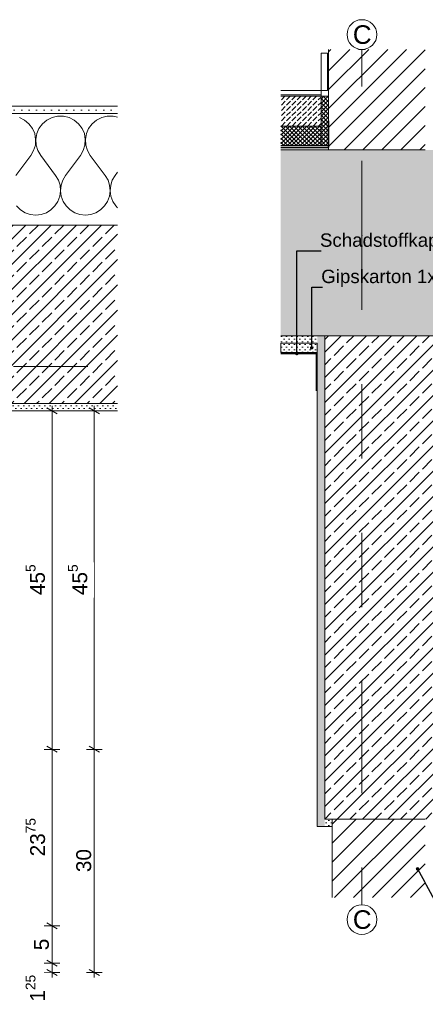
# Model space of a CAD drawing. Header units: metres. Extents: x -0.7 to 35.4, y 5.7 to 9.1.
# Tile 42 of 47: x 28.699 to 29.244, y 5.866 to 7.19. Entities that reach past the tile are written whole.
import ezdxf

# ---------------------------------------------------------------- set-up
doc = ezdxf.new("R2010")
doc.units = ezdxf.units.M
doc.header["$MEASUREMENT"] = 0
for name, pattern in [('Strichlinie doppelt', [0.109361, 0.052917, -0.021167, 0.014111, -0.021167]), ('Strichlinie eng', [0.023, 0.015, -0.008]), ('Untersicht', [0.02, 0.015, -0.005]), ('Wipeout_Contour', [1, 0, -1])]:
    doc.linetypes.add(name, pattern=pattern)
for name, color, linetype in [('152 - Bemaßung_ Beschriftung.Ausbau', 7, 'Continuous'), ('301 - Elemente.Linie', 7, 'Continuous'), ('451 - Universal.Achsen Raster', 7, 'Continuous'), ('603 - Struktur.Bodenplatte_ Decke Roh', 7, 'Continuous'), ('604 - Struktur.Wand Aussen', 7, 'Continuous'), ('605 - Struktur.Wand Innen', 7, 'Continuous'), ('608 - Struktur.Träger', 7, 'Continuous'), ('650 - Abdeckung.Fußboden Aufbau', 7, 'Continuous'), ('Neubau_653 - Abdeckung.TB Verkofferung', 7, 'Continuous')]:
    doc.layers.add(name, color=color, linetype=linetype)
doc.styles.add('ERSTELLTER_STIL_1', font='txt')
doc.dimstyles.new('ERSTELLTER_STIL__2', dxfattribs={"dimtxt": 0.02, "dimasz": 0.01064, "dimexe": 0.18, "dimexo": 0.0625, "dimgap": 0, "dimtad": 1, "dimzin": 0, "dimdsep": 46, "dimtxsty": 'ERSTELLTER_STIL_1', "dimblk": 'ARROWHEAD_2', "dimblk1": 'ARROWHEAD_2', "dimblk2": 'ARROWHEAD_2', "dimcen": 0.09, "dimse1": 1, "dimse2": 1, "dimclrd": 7, "dimclre": 7, "dimclrt": 7, "dimazin": 0, "dimtfac": 1, "dimtdec": 4, "dimtmove": 0, "dimatfit": 3, "dimfxl": 1, "dimtolj": 1, "dimtzin": 0, "dimarcsym": 0})
doc.dimstyles.new('ERSTELLTER_STIL__3', dxfattribs={"dimtxt": 0.18, "dimasz": 0.00912, "dimexe": 0.18, "dimexo": 0.0625, "dimgap": 0, "dimtad": 0, "dimtih": 1, "dimtoh": 1, "dimdec": 4, "dimzin": 0, "dimdsep": 46, "dimcen": 0.09, "dimadec": 0, "dimazin": 0, "dimtfac": 1, "dimtdec": 4, "dimtmove": 0, "dimatfit": 3, "dimldrblk": 'ARROWHEAD_11', "dimfxl": 1, "dimtolj": 1, "dimtzin": 0, "dimarcsym": 0})
pattern_1 = [(45, (23.308637, 0.4), (-0.0028284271, 0.0028284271), []), (135, (23.308637, 0.4), (0.0028284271, 0.0028284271), [])]
pattern_2 = [(45, (23.308637, 0.4), (-0.016970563, 0.016970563), []), (45, (23.300152, 0.408485), (-0.016970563, 0.016970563), [0.018, -0.006])]
pattern_3 = [(45, (23.308637, 0.4), (-0.003535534, 0.003535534), [0, -0.005])]
pattern_4 = [(45, (23.308637, 0.4), (-0.01272792, 0.01272792), [])]

# ---------------------------------------------------------------- blocks, each defined once
blk = doc.blocks.new('*X242', base_point=(28.6867, 6.3844))
at = {"layer": '604 - Struktur.Wand Aussen', "color": 7, "linetype": 'Continuous', "lineweight": 5}
for p, q in [((28.7054, 7.0551), (28.6985, 7.0586)), ((28.7423, 7.0586), (28.7354, 7.0551)), ((28.7498, 7.0604), (28.7423, 7.0586)), ((28.7576, 7.0604), (28.7498, 7.0604)), ((28.7651, 7.0586), (28.7576, 7.0604)), ((28.7721, 7.0551), (28.7651, 7.0586)), ((28.809, 7.0586), (28.802, 7.0551)), ((28.8165, 7.0604), (28.809, 7.0586)), ((28.8243, 7.0604), (28.8165, 7.0604)), ((28.8304, 7.0589), (28.8243, 7.0604)), ((28.7113, 7.0501), (28.7054, 7.0551)), ((28.7159, 7.0439), (28.7113, 7.0501)), ((28.719, 7.0368), (28.7159, 7.0439)), ((28.7248, 7.0439), (28.7218, 7.0368)), ((28.7294, 7.0501), (28.7248, 7.0439)), ((28.7354, 7.0551), (28.7294, 7.0501)), ((28.778, 7.0501), (28.7721, 7.0551)), ((28.7826, 7.0439), (28.778, 7.0501)), ((28.7857, 7.0368), (28.7826, 7.0439)), ((28.7915, 7.0439), (28.7884, 7.0368)), ((28.7961, 7.0501), (28.7915, 7.0439)), ((28.802, 7.0551), (28.7961, 7.0501)), ((28.7203, 7.0291), (28.719, 7.0368)), ((28.7218, 7.0368), (28.7204, 7.0291)), ((28.787, 7.0291), (28.7857, 7.0368)), ((28.7884, 7.0368), (28.7871, 7.0291)), ((28.7176, 7.014), (28.7199, 7.0214)), ((28.7199, 7.0214), (28.7203, 7.0291)), ((28.7204, 7.0291), (28.7209, 7.0214)), ((28.7209, 7.0214), (28.7232, 7.014)), ((28.7843, 7.014), (28.7865, 7.0214)), ((28.7865, 7.0214), (28.787, 7.0291)), ((28.7871, 7.0291), (28.7876, 7.0214)), ((28.7876, 7.0214), (28.7898, 7.014)), ((28.7137, 7.0073), (28.6937, 6.9806)), ((28.7137, 7.0073), (28.7176, 7.014)), ((28.7232, 7.014), (28.7271, 7.0073)), ((28.7271, 7.0073), (28.7471, 6.9806)), ((28.7804, 7.0073), (28.7604, 6.9806)), ((28.7804, 7.0073), (28.7843, 7.014)), ((28.7898, 7.014), (28.7937, 7.0073)), ((28.7937, 7.0073), (28.8137, 6.9806)), ((28.7508, 6.9743), (28.7471, 6.9806)), ((28.7604, 6.9806), (28.7566, 6.9743)), ((28.8175, 6.9743), (28.8137, 6.9806)), ((28.8271, 6.9806), (28.8233, 6.9743)), ((28.8304, 6.985), (28.8271, 6.9806)), ((28.7531, 6.9673), (28.7508, 6.9743)), ((28.7537, 6.9599), (28.7531, 6.9673)), ((28.7544, 6.9673), (28.7537, 6.9599)), ((28.7566, 6.9743), (28.7544, 6.9673)), ((28.8197, 6.9673), (28.8175, 6.9743)), ((28.8204, 6.9599), (28.8197, 6.9673)), ((28.8211, 6.9673), (28.8204, 6.9599)), ((28.8233, 6.9743), (28.8211, 6.9673)), ((28.7502, 6.9457), (28.7527, 6.9526)), ((28.7527, 6.9526), (28.7537, 6.9599)), ((28.7537, 6.9599), (28.7547, 6.9526)), ((28.7547, 6.9526), (28.7572, 6.9457)), ((28.8169, 6.9457), (28.8194, 6.9526)), ((28.8194, 6.9526), (28.8204, 6.9599)), ((28.8204, 6.9599), (28.8214, 6.9526)), ((28.8214, 6.9526), (28.8239, 6.9457)), ((28.6946, 6.9395), (28.6998, 6.9344)), ((28.7409, 6.9344), (28.7462, 6.9395)), ((28.7462, 6.9395), (28.7502, 6.9457)), ((28.7572, 6.9457), (28.7612, 6.9395)), ((28.7612, 6.9395), (28.7665, 6.9344)), ((28.8076, 6.9344), (28.8129, 6.9395)), ((28.8129, 6.9395), (28.8169, 6.9457)), ((28.8239, 6.9457), (28.8279, 6.9395)), ((28.8279, 6.9395), (28.8304, 6.9371)), ((28.6998, 6.9344), (28.7061, 6.9305)), ((28.7061, 6.9305), (28.7131, 6.9281)), ((28.7131, 6.9281), (28.7204, 6.9273)), ((28.7204, 6.9273), (28.7277, 6.9281)), ((28.7277, 6.9281), (28.7347, 6.9305)), ((28.7347, 6.9305), (28.7409, 6.9344)), ((28.7665, 6.9344), (28.7728, 6.9305)), ((28.7728, 6.9305), (28.7797, 6.9281)), ((28.7797, 6.9281), (28.7871, 6.9273)), ((28.7871, 6.9273), (28.7944, 6.9281)), ((28.7944, 6.9281), (28.8013, 6.9305)), ((28.8013, 6.9305), (28.8076, 6.9344))]:
    blk.add_line(p, q, dxfattribs=at)
blk = doc.blocks.new('*D245', base_point=(28.6867, 6.3844))
at = {"layer": '152 - Bemaßung_ Beschriftung.Ausbau', "color": 7, "linetype": 'Continuous', "lineweight": 9}
for p, q in [((28.7528, 5.9214), (28.7318, 5.9214)), ((28.7353, 5.9255), (28.7493, 5.9174)), ((28.7423, 5.9089), (28.7423, 5.9214)), ((28.7528, 5.9089), (28.7318, 5.9089)), ((28.7353, 5.913), (28.7493, 5.9049)), ((28.7423, 5.9021), (28.7423, 5.9089))]:
    blk.add_line(p, q, dxfattribs=at)
at = {"color": 254, "linetype": 'Wipeout_Contour', "lineweight": 0, "ltscale": 117.318034}
blk.add_wipeout([(28.7419, 5.8661), (28.7419, 5.9085), (28.7147, 5.9085), (28.7147, 5.8661)], dxfattribs=at).dxf.layer = '152 - Bemaßung_ Beschriftung.Ausbau'
at = {"layer": '152 - Bemaßung_ Beschriftung.Ausbau', "color": 7, "lineweight": 9, "insert": (28.7385, 5.8697), "char_height": 0.02, "attachment_point": 7, "rotation": 90, "style": 'ERSTELLTER_STIL_1'}
blk.add_mtext('\\A1;{\\pql;\\fArial|b0|i0|c0|p38;1\\fArial|b0|i0|c0|p38;\\A1{\\H.66x;\\S25^  ;}}', dxfattribs=at)
blk = doc.blocks.new('ARROWHEAD_2')
at = {"color": 0, "linetype": 'Continuous', "lineweight": 0}
for p, q in [((0, 0), (-1, 0)), ((-0.38, -0.66), (0.38, 0.66))]:
    blk.add_line(p, q, dxfattribs=at)
blk = doc.blocks.new('*D246', base_point=(28.6867, 6.3844))
at = {"layer": '152 - Bemaßung_ Beschriftung.Ausbau', "color": 7, "linetype": 'Continuous', "lineweight": 9}
for p, q in [((28.7528, 5.9714), (28.7318, 5.9714)), ((28.7353, 5.9755), (28.7493, 5.9674)), ((28.7423, 5.9214), (28.7423, 5.9714)), ((28.7528, 5.9214), (28.7318, 5.9214)), ((28.7353, 5.9255), (28.7493, 5.9174))]:
    blk.add_line(p, q, dxfattribs=at)
at = {"color": 254, "linetype": 'Wipeout_Contour', "lineweight": 0, "ltscale": 117.365866}
blk.add_wipeout([(28.7419, 5.9352), (28.7419, 5.9576), (28.7147, 5.9576), (28.7147, 5.9352)], dxfattribs=at).dxf.layer = '152 - Bemaßung_ Beschriftung.Ausbau'
at = {"layer": '152 - Bemaßung_ Beschriftung.Ausbau', "color": 7, "lineweight": 9, "insert": (28.7383, 5.9388), "char_height": 0.02, "attachment_point": 7, "rotation": 90, "style": 'ERSTELLTER_STIL_1'}
blk.add_mtext('\\A1;{\\pql;\\fArial|b0|i0|c0|p38;5}', dxfattribs=at)
blk = doc.blocks.new('*D247', base_point=(28.6867, 6.3844))
at = {"layer": '152 - Bemaßung_ Beschriftung.Ausbau', "color": 7, "linetype": 'Continuous', "lineweight": 9}
for p, q in [((28.7353, 6.213), (28.7493, 6.2049)), ((28.7528, 6.2089), (28.7318, 6.2089)), ((28.7423, 5.9714), (28.7423, 6.2089)), ((28.7528, 5.9714), (28.7318, 5.9714)), ((28.7353, 5.9755), (28.7493, 5.9674))]:
    blk.add_line(p, q, dxfattribs=at)
at = {"color": 254, "linetype": 'Wipeout_Contour', "lineweight": 0, "ltscale": 117.483542}
blk.add_wipeout([(28.7419, 6.0614), (28.7419, 6.119), (28.7147, 6.119), (28.7147, 6.0614)], dxfattribs=at).dxf.layer = '152 - Bemaßung_ Beschriftung.Ausbau'
at = {"layer": '152 - Bemaßung_ Beschriftung.Ausbau', "color": 7, "lineweight": 9, "insert": (28.7387, 6.065), "char_height": 0.02, "attachment_point": 7, "rotation": 90, "style": 'ERSTELLTER_STIL_1'}
blk.add_mtext('\\A1;{\\pql;\\fArial|b0|i0|c0|p38;23\\fArial|b0|i0|c0|p38;\\A1{\\H.66x;\\S75^  ;}}', dxfattribs=at)
blk = doc.blocks.new('*D248', base_point=(28.6867, 6.3844))
at = {"layer": '152 - Bemaßung_ Beschriftung.Ausbau', "color": 7, "linetype": 'Continuous', "lineweight": 9}
for p, q in [((28.7528, 6.6639), (28.7318, 6.6639)), ((28.7493, 6.6599), (28.7353, 6.668)), ((28.7423, 6.6639), (28.7423, 6.6708)), ((28.7423, 6.2089), (28.7423, 6.6639)), ((28.7353, 6.213), (28.7493, 6.2049)), ((28.7528, 6.2089), (28.7318, 6.2089))]:
    blk.add_line(p, q, dxfattribs=at)
at = {"color": 254, "linetype": 'Wipeout_Contour', "lineweight": 0, "ltscale": 117.778554}
blk.add_wipeout([(28.7419, 6.4127), (28.7419, 6.4602), (28.7147, 6.4602), (28.7147, 6.4127)], dxfattribs=at).dxf.layer = '152 - Bemaßung_ Beschriftung.Ausbau'
at = {"layer": '152 - Bemaßung_ Beschriftung.Ausbau', "color": 7, "lineweight": 9, "insert": (28.7386, 6.4163), "char_height": 0.02, "attachment_point": 7, "rotation": 90, "style": 'ERSTELLTER_STIL_1'}
blk.add_mtext('\\A1;{\\pql;\\fArial|b0|i0|c0|p38;45\\fArial|b0|i0|c0|p38;\\A1{\\H.66x;\\S5^  ;}}', dxfattribs=at)
blk = doc.blocks.new('*D249', base_point=(28.6867, 6.3844))
at = {"layer": '152 - Bemaßung_ Beschriftung.Ausbau', "color": 7, "linetype": 'Continuous', "lineweight": 9}
for p, q in [((28.7921, 6.213), (28.8061, 6.2049)), ((28.7991, 5.9089), (28.7991, 6.2089)), ((28.8096, 5.9089), (28.7886, 5.9089)), ((28.7921, 5.913), (28.8061, 5.9049)), ((28.7991, 5.9021), (28.7991, 5.9089))]:
    blk.add_line(p, q, dxfattribs=at)
at = {"color": 254, "linetype": 'Wipeout_Contour', "lineweight": 0, "ltscale": 117.680032}
blk.add_wipeout([(28.7987, 6.0402), (28.7987, 6.0777), (28.7715, 6.0777), (28.7715, 6.0402)], dxfattribs=at).dxf.layer = '152 - Bemaßung_ Beschriftung.Ausbau'
at = {"layer": '152 - Bemaßung_ Beschriftung.Ausbau', "color": 7, "lineweight": 9, "insert": (28.7951, 6.0438), "char_height": 0.02, "attachment_point": 7, "rotation": 90, "style": 'ERSTELLTER_STIL_1'}
blk.add_mtext('\\A1;{\\pql;\\fArial|b0|i0|c0|p38;30}', dxfattribs=at)
blk = doc.blocks.new('*D250', base_point=(28.6867, 6.3844))
at = {"layer": '152 - Bemaßung_ Beschriftung.Ausbau', "color": 7, "linetype": 'Continuous', "lineweight": 9}
for p, q in [((28.8096, 6.6639), (28.7886, 6.6639)), ((28.8061, 6.6599), (28.7921, 6.668)), ((28.7991, 6.6639), (28.7991, 6.6708)), ((28.7991, 6.2089), (28.7991, 6.6639)), ((28.7921, 6.213), (28.8061, 6.2049)), ((28.8096, 6.2089), (28.7886, 6.2089)), ((28.7991, 5.9089), (28.7991, 6.2089))]:
    blk.add_line(p, q, dxfattribs=at)
at = {"color": 254, "linetype": 'Wipeout_Contour', "lineweight": 0, "ltscale": 118.000187}
blk.add_wipeout([(28.7987, 6.4127), (28.7987, 6.4602), (28.7715, 6.4602), (28.7715, 6.4127)], dxfattribs=at).dxf.layer = '152 - Bemaßung_ Beschriftung.Ausbau'
at = {"layer": '152 - Bemaßung_ Beschriftung.Ausbau', "color": 7, "lineweight": 9, "insert": (28.7954, 6.4163), "char_height": 0.02, "attachment_point": 7, "rotation": 90, "style": 'ERSTELLTER_STIL_1'}
blk.add_mtext('\\A1;{\\pql;\\fArial|b0|i0|c0|p38;45\\fArial|b0|i0|c0|p38;\\A1{\\H.66x;\\S5^  ;}}', dxfattribs=at)
blk = doc.blocks.new('ARROWHEAD_11')
at = {"color": 0, "linetype": 'Continuous', "lineweight": 0}
blk.add_line((0, 0), (-1, 0), dxfattribs=at)
at = {"color": 0, "linetype": 'Continuous', "lineweight": 0, "const_width": 0.25, "flags": 128}
blk.add_lwpolyline([(-0.125, 0, 1), (0.125, 0, 1)], format="xyb", close=True, dxfattribs=at)

msp = doc.modelspace()

# ---------------------------------------------------------------- hatches: boundary and pattern name
at = {"layer": '603 - Struktur.Bodenplatte_ Decke Roh', "linetype": 'Continuous', "lineweight": 5}
h = msp.add_hatch(dxfattribs=at)
h.set_pattern_fill('Beton__Stahlbeton_0004', style=0, pattern_type=2)
h.set_pattern_definition(pattern_2)
h.paths.add_polyline_path([(29.0494, 6.765), (29.0986, 6.765), (29.3186, 6.765), (31.3986, 6.765), (31.8186, 6.765), (31.8627, 6.765), (31.8627, 7.015), (29.0494, 7.015)])
h = msp.add_hatch(dxfattribs=at)
h.set_pattern_fill('Gips_0004', style=0, pattern_type=2)
h.set_pattern_definition(pattern_3)
h.paths.add_polyline_path([(29.0494, 6.755), (29.0986, 6.755), (29.0986, 6.765), (29.0494, 6.765)])
at = {"layer": '604 - Struktur.Wand Aussen', "linetype": 'Continuous', "lineweight": 5}
h = msp.add_hatch(dxfattribs=at)
h.set_pattern_fill('Verputz_0003', style=0, pattern_type=2)
h.set_pattern_definition([(0, (28.686656, 6.38436), (0, 0.0173205), [0, -0.01]), (0, (28.691656, 6.39302), (0, 0.0173205), [0, -0.01])])
h.paths.add_polyline_path([(28.8304, 7.0739), (28.0904, 7.0739), (28.0904, 7.0639), (28.8304, 7.0639)])
h = msp.add_hatch(dxfattribs=at)
h.set_pattern_fill('Beton__Stahlbeton_0003', style=0, pattern_type=2)
h.set_pattern_definition([(45, (28.686656, 6.38436), (-0.01697056, 0.01697056), []), (45, (28.67817, 6.392845), (-0.01697056, 0.01697056), [0.018, -0.006])])
h.paths.add_polyline_path([(28.0904, 6.9139), (28.0904, 6.6739), (28.8304, 6.6739), (28.8304, 6.9139)])
h = msp.add_hatch(dxfattribs=at)
h.set_pattern_fill('Gips_0003', style=0, pattern_type=2)
h.set_pattern_definition([(45, (28.6866557, 6.38436), (-0.003535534, 0.003535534), [0, -0.005])])
h.paths.add_polyline_path([(28.8304, 6.6739), (28.6104, 6.6739), (28.6104, 6.6639), (28.8304, 6.6639)])
at = {"layer": '608 - Struktur.Träger', "linetype": 'Continuous', "lineweight": 5}
h = msp.add_hatch(dxfattribs=at)
h.set_pattern_fill('Gips_0004', style=0, pattern_type=2)
h.set_pattern_definition(pattern_3)
h.paths.add_polyline_path([(29.0986, 6.765), (29.0986, 6.105), (29.1086, 6.105), (29.1086, 6.115), (29.1086, 6.765)])
h = msp.add_hatch(dxfattribs=at)
h.set_pattern_fill('Beton__Stahlbeton_0004', style=0, pattern_type=2)
h.set_pattern_definition(pattern_2)
h.paths.add_polyline_path([(29.1086, 6.765), (29.1086, 6.115), (29.1186, 6.115), (29.2436, 6.115), (29.3086, 6.115), (29.3086, 6.765)])
h = msp.add_hatch(dxfattribs=at)
h.set_pattern_fill('Gips_0004', style=0, pattern_type=2)
h.set_pattern_definition(pattern_3)
h.paths.add_polyline_path([(29.1086, 6.105), (29.1186, 6.105), (29.1186, 6.115), (29.1086, 6.115)])
at = {"layer": '650 - Abdeckung.Fußboden Aufbau', "linetype": 'Continuous', "lineweight": 5}
h = msp.add_hatch(dxfattribs=at)
h.set_pattern_fill('Beton__unbewehrt_0004', color=1, style=0, pattern_type=2)
h.set_pattern_definition([(45, (23.308637, 0.4), (-0.007071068, 0.007071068), [0.0075, -0.0025]), (45, (23.308637, 0.407071), (-0.007071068, 0.007071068), [0.0075, -0.0025])])
h.paths.add_polyline_path([(29.1036, 7.087), (29.0494, 7.087), (29.0494, 7.047), (29.1036, 7.047)])
h = msp.add_hatch(dxfattribs=at)
h.set_pattern_fill('Dämmung__hart_2_0004', color=1, style=0, pattern_type=2)
h.set_pattern_definition(pattern_1)
h.paths.add_polyline_path([(29.1136, 7.021), (29.1036, 7.021), (29.1036, 7.087), (29.1136, 7.087)])
h = msp.add_hatch(dxfattribs=at)
h.set_pattern_fill('Dämmung__hart_2_0004', color=1, style=0, pattern_type=2)
h.set_pattern_definition(pattern_1)
h.paths.add_polyline_path([(29.1036, 7.047), (29.0494, 7.047), (29.0494, 7.021), (29.1036, 7.021)])
at = {"layer": 'Neubau_653 - Abdeckung.TB Verkofferung', "linetype": 'Continuous', "lineweight": 5}
h = msp.add_hatch(dxfattribs=at)
h.set_pattern_fill('Gips_0004', style=0, pattern_type=2)
h.set_pattern_definition(pattern_3)
h.paths.add_polyline_path([(29.0494, 6.7425), (29.0986, 6.7425), (29.0986, 6.755), (29.0494, 6.755)])

# ---------------------------------------------------------------- linework, layer by layer
at = {"layer": '301 - Elemente.Linie', "color": 92, "linetype": 'Strichlinie eng', "lineweight": 35, "true_color": 0x00be00, "flags": 128}
msp.add_lwpolyline([(29.0976, 6.6911), (29.0976, 6.7411), (29.0494, 6.7411)], dxfattribs=at)
at = {"layer": '451 - Universal.Achsen Raster', "color": 160, "linetype": 'Strichlinie doppelt', "lineweight": 9, "true_color": 0x3232ff}
msp.add_line((29.1586, 6.9), (29.1586, 6.25), dxfattribs=at)
at = {"layer": '451 - Universal.Achsen Raster', "color": 160, "linetype": 'Continuous', "lineweight": 9, "true_color": 0x3232ff}
msp.add_circle((29.1586, 5.98), 0.02, dxfattribs=at)
at = {"layer": '451 - Universal.Achsen Raster', "color": 160, "linetype": 'Strichlinie doppelt', "lineweight": 9, "true_color": 0x3232ff}
for p in [(29.1586, 6.9), (29.1586, 6.9), (29.1586, 6.25), (29.1586, 6.25)]:
    msp.add_point(p, dxfattribs=at)
at = {"layer": '603 - Struktur.Bodenplatte_ Decke Roh', "color": 7, "linetype": 'Continuous', "lineweight": 5}
msp.add_line((29.0986, 6.755), (29.0494, 6.755), dxfattribs=at)
at = {"layer": '603 - Struktur.Bodenplatte_ Decke Roh', "color": 7, "linetype": 'Continuous', "lineweight": 18}
msp.add_lwpolyline([(28.8304, 6.9139), (28.0904, 6.9139)], dxfattribs=at)
at = {"layer": '603 - Struktur.Bodenplatte_ Decke Roh', "color": 7, "linetype": 'Continuous', "lineweight": 13, "flags": 128}
msp.add_lwpolyline([(31.4036, 6.765), (31.3986, 6.765), (29.3186, 6.765), (29.3086, 6.765), (29.1086, 6.765), (29.0986, 6.765), (29.0494, 6.765)], dxfattribs=at)
at = {"layer": '604 - Struktur.Wand Aussen', "color": 7, "linetype": 'Continuous', "lineweight": 5}
msp.add_line((28.8304, 7.0639), (28.0904, 7.0639), dxfattribs=at)
at = {"layer": '604 - Struktur.Wand Aussen', "color": 7, "linetype": 'Continuous', "lineweight": 13}
for p, q in [((28.8304, 6.9139), (28.0904, 6.9139)), ((28.0904, 6.6739), (28.8304, 6.6739))]:
    msp.add_line(p, q, dxfattribs=at)
at = {"layer": '604 - Struktur.Wand Aussen', "color": 7, "linetype": 'Continuous', "lineweight": 5}
for points in [[(28.8304, 7.0739), (28.0904, 7.0739)], [(28.6104, 6.6639), (28.8304, 6.6639)]]:
    msp.add_lwpolyline(points, dxfattribs=at)
at = {"layer": '605 - Struktur.Wand Innen', "color": 1, "linetype": 'Continuous', "lineweight": 13, "flags": 128}
msp.add_lwpolyline([(29.1036, 7.095), (29.1036, 7.047)], dxfattribs=at)
at = {"layer": '608 - Struktur.Träger', "color": 7, "linetype": 'Continuous', "lineweight": 5}
msp.add_line((29.0986, 6.755), (29.0986, 6.105), dxfattribs=at)
at = {"layer": '608 - Struktur.Träger', "color": 7, "linetype": 'Continuous', "lineweight": 13}
msp.add_line((29.1086, 6.765), (29.1086, 6.115), dxfattribs=at)
at = {"layer": '650 - Abdeckung.Fußboden Aufbau', "color": 1, "linetype": 'Continuous', "lineweight": 13}
for p, q in [((29.0494, 7.095), (29.1036, 7.095)), ((29.0494, 7.089), (29.1036, 7.089)), ((29.0494, 7.087), (29.1036, 7.087)), ((29.0494, 7.047), (29.1036, 7.047))]:
    msp.add_line(p, q, dxfattribs=at)
at = {"layer": '650 - Abdeckung.Fußboden Aufbau', "color": 1, "linetype": 'Continuous', "lineweight": 9, "flags": 128}
msp.add_lwpolyline([(29.1136, 7.021), (29.1036, 7.021), (29.1036, 7.087), (29.1136, 7.087)], close=True, dxfattribs=at)
at = {"layer": '650 - Abdeckung.Fußboden Aufbau', "color": 7, "linetype": 'Continuous', "lineweight": 13}
msp.add_lwpolyline([(28.8304, 6.6639), (28.6104, 6.6639), (28.6104, 6.2089)], dxfattribs=at)
at = {"layer": 'Neubau_653 - Abdeckung.TB Verkofferung', "color": 1, "linetype": 'Untersicht', "lineweight": 9}
msp.add_line((28.0904, 6.7239), (28.8304, 6.7239), dxfattribs=at)
at = {"layer": 'Neubau_653 - Abdeckung.TB Verkofferung', "color": 1, "linetype": 'Continuous', "lineweight": 9, "flags": 128}
msp.add_lwpolyline([(29.0494, 6.7425), (29.0986, 6.7425), (29.0986, 6.755), (29.0494, 6.755)], close=True, dxfattribs=at)

# ---------------------------------------------------------------- block references
at = {"layer": '604 - Struktur.Wand Aussen', "color": 7, "linetype": 'Continuous', "lineweight": 5}
msp.add_blockref('*X242', (28.6867, 6.3844), dxfattribs=at)

# ---------------------------------------------------------------- texts
at = {"layer": '152 - Bemaßung_ Beschriftung.Ausbau', "color": 7, "linetype": 'Continuous', "lineweight": 9, "char_height": 0.018, "attachment_point": 9, "style": 'ERSTELLTER_STIL_1'}
for s, insert in [('\\A1;{\\pqr;\\fArial|b0|i0|c0|p38;Schadstoffkapselung\\fArial|b0|i0|c0|p38; \\fArial|b0|i0|c0|p38;Valutect}', (29.4334, 6.8792)), ('\\A1;{\\pqr;\\fArial|b0|i0|c0|p38;Gipskarton 1x12,5mm\\fArial|b0|i0|c0|p38; verdübelt}', (29.4602, 6.8304))]:
    msp.add_mtext(s, dxfattribs=dict(at, insert=insert))
at = {"layer": '451 - Universal.Achsen Raster', "color": 160, "lineweight": 9, "true_color": 0x3232ff, "char_height": 0.025, "attachment_point": 1, "style": 'ERSTELLTER_STIL_1'}
for insert in [(29.1463, 7.1825), (29.1463, 5.9925)]:
    msp.add_mtext('\\A1;{\\pql;\\pt0;\\fArial|b0|i0|c0|p38;C}', dxfattribs=dict(at, insert=insert))

# ---------------------------------------------------------------- dimensions: what is measured, and where the dimension line sits
at = {"layer": '152 - Bemaßung_ Beschriftung.Ausbau', "color": 7, "linetype": 'Continuous', "lineweight": 9}
dim = msp.add_linear_dim(base=(28.7423, 5.9214), p1=(28.6304, 5.9089), p2=(28.6175, 5.9214), angle=90, dimstyle='ERSTELLTER_STIL__2', dxfattribs=at)
dim.commit()
dim.dimension.update_dxf_attribs({"geometry": '*D245', "text_midpoint": (28.7283, 5.9119), "dimtype": 160, "text_rotation": 90})

# ---------------------------------------------------------------- leaders
at = {"layer": '152 - Bemaßung_ Beschriftung.Ausbau', "color": 7, "linetype": 'Continuous', "lineweight": 9, "annotation_type": 0, "has_hookline": 1, "hookline_direction": 0}
for points, text_width in [([(29.0711, 6.7411), (29.0711, 6.8792), (29.1037, 6.8792)], 0.3297), ([(29.0911, 6.7488), (29.0911, 6.8304), (29.1056, 6.8304)], 0.3546)]:
    msp.add_leader(points, dimstyle='ERSTELLTER_STIL__3', dxfattribs=dict(at, text_width=text_width))

# ---------------------------------------------------------------- next in the draw order: dimensions: what is measured, and where the dimension line sits
at = {"layer": '152 - Bemaßung_ Beschriftung.Ausbau', "color": 7, "linetype": 'Continuous', "lineweight": 9}
dim = msp.add_linear_dim(base=(28.7423, 5.9714), p1=(28.6175, 5.9214), p2=(28.5204, 5.9714), angle=90, dimstyle='ERSTELLTER_STIL__2', dxfattribs=at)
dim.commit()
dim.dimension.update_dxf_attribs({"geometry": '*D246', "text_midpoint": (28.7283, 5.9465), "dimtype": 160, "text_rotation": 90})

# ---------------------------------------------------------------- next in the draw order: wipeouts: each hides what was drawn before it
at = {"color": 254, "linetype": 'Wipeout_Contour', "lineweight": 0, "ltscale": 120.118535}
msp.add_wipeout([(29.2436, 7.015), (29.2436, 7.15), (29.1136, 7.15), (29.1136, 7.015)], dxfattribs=at).dxf.layer = '605 - Struktur.Wand Innen'
at = {"color": 254, "linetype": 'Wipeout_Contour', "lineweight": 0, "ltscale": 119.232175}
msp.add_wipeout([(29.2436, 6.0095), (29.2436, 6.115), (29.1186, 6.115), (29.1186, 6.0095)], dxfattribs=at).dxf.layer = '605 - Struktur.Wand Innen'

# ---------------------------------------------------------------- next in the draw order: hatches: boundary and pattern name
at = {"layer": '605 - Struktur.Wand Innen', "linetype": 'Continuous', "lineweight": 5}
h = msp.add_hatch(dxfattribs=at)
h.set_pattern_fill('MW_Ziegel_0004', style=0, pattern_type=2)
h.set_pattern_definition(pattern_4)
h.paths.add_polyline_path([(29.2436, 7.015), (29.2436, 7.15), (29.1136, 7.15), (29.1136, 7.015)])
h = msp.add_hatch(dxfattribs=at)
h.set_pattern_fill('MW_Ziegel_0004', style=0, pattern_type=2)
h.set_pattern_definition(pattern_4)
h.paths.add_polyline_path([(29.2436, 6.0095), (29.2436, 6.115), (29.1186, 6.115), (29.1186, 6.0095)])

# ---------------------------------------------------------------- next in the draw order: linework, layer by layer
at = {"layer": '301 - Elemente.Linie', "color": 92, "linetype": 'Strichlinie eng', "lineweight": 35, "true_color": 0x00be00, "flags": 128}
msp.add_lwpolyline([(29.0494, 7.018), (29.1136, 7.018), (29.1136, 7.145)], dxfattribs=at)
at = {"layer": '301 - Elemente.Linie', "color": 1, "linetype": 'Continuous', "lineweight": 13, "flags": 128}
msp.add_lwpolyline([(29.1125, 7.095), (29.1036, 7.095), (29.1036, 7.145), (29.1125, 7.145)], close=True, dxfattribs=at)
at = {"layer": '451 - Universal.Achsen Raster', "color": 160, "linetype": 'Strichlinie doppelt', "lineweight": 9, "true_color": 0x3232ff}
for p, q in [((29.1586, 6.9), (29.1586, 7.15)), ((29.1586, 6.25), (29.1586, 6))]:
    msp.add_line(p, q, dxfattribs=at)
at = {"layer": '451 - Universal.Achsen Raster', "color": 160, "linetype": 'Continuous', "lineweight": 9, "true_color": 0x3232ff}
msp.add_circle((29.1586, 7.17), 0.02, dxfattribs=at)
at = {"layer": '603 - Struktur.Bodenplatte_ Decke Roh', "color": 1, "linetype": 'Continuous', "lineweight": 13}
for p, q in [((29.1136, 7.021), (29.0494, 7.021)), ((29.1136, 7.015), (29.0494, 7.015))]:
    msp.add_line(p, q, dxfattribs=at)
at = {"layer": '603 - Struktur.Bodenplatte_ Decke Roh', "color": 7, "linetype": 'Continuous', "lineweight": 13}
msp.add_line((29.1136, 7.015), (29.0494, 7.015), dxfattribs=at)
at = {"layer": '605 - Struktur.Wand Innen', "color": 7, "linetype": 'Continuous', "lineweight": 18}
for p, q in [((29.1136, 7.15), (29.1136, 7.015)), ((29.2436, 7.015), (29.1136, 7.015)), ((29.1186, 6.115), (29.1186, 6.105)), ((29.2436, 6.115), (29.1186, 6.115)), ((29.1186, 6.105), (29.1186, 6.0095))]:
    msp.add_line(p, q, dxfattribs=at)
at = {"layer": '608 - Struktur.Träger', "color": 7, "linetype": 'Continuous', "lineweight": 5}
msp.add_line((29.0986, 6.105), (29.1186, 6.105), dxfattribs=at)
at = {"layer": '608 - Struktur.Träger', "color": 7, "linetype": 'Continuous', "lineweight": 13}
msp.add_line((29.1186, 6.115), (29.1086, 6.115), dxfattribs=at)

# ---------------------------------------------------------------- next in the draw order: dimensions: what is measured, and where the dimension line sits
at = {"layer": '152 - Bemaßung_ Beschriftung.Ausbau', "color": 7, "linetype": 'Continuous', "lineweight": 9}
dim = msp.add_linear_dim(base=(28.7423, 6.2089), p1=(28.5204, 5.9714), p2=(28.4904, 6.2089), angle=90, dimstyle='ERSTELLTER_STIL__2', dxfattribs=at)
dim.commit()
dim.dimension.update_dxf_attribs({"geometry": '*D247', "text_midpoint": (28.7283, 6.1149), "dimtype": 160, "text_rotation": 90})

# ---------------------------------------------------------------- next in the draw order: leaders
at = {"layer": '152 - Bemaßung_ Beschriftung.Ausbau', "color": 7, "linetype": 'Continuous', "lineweight": 9, "annotation_type": 0, "has_hookline": 1, "hookline_direction": 0, "text_width": 0.2897}
msp.add_leader([(29.2332, 6.0482), (29.2703, 5.9796), (29.543, 5.9796)], dimstyle='ERSTELLTER_STIL__3', dxfattribs=at)

# ---------------------------------------------------------------- next in the draw order: dimensions: what is measured, and where the dimension line sits
at = {"layer": '152 - Bemaßung_ Beschriftung.Ausbau', "color": 7, "linetype": 'Continuous', "lineweight": 9}
dim = msp.add_linear_dim(base=(28.74232, 6.66395), p1=(28.49038, 6.20893), p2=(28.5872, 6.66395), angle=90, dimstyle='ERSTELLTER_STIL__2', dxfattribs=at)
dim.commit()
dim.dimension.update_dxf_attribs({"geometry": '*D248', "text_midpoint": (28.72832, 6.45851), "dimtype": 160, "text_rotation": 90})

# ---------------------------------------------------------------- next in the draw order: dimensions: what is measured, and where the dimension line sits
dim = msp.add_linear_dim(base=(28.7991, 6.2089), p1=(28.6304, 5.9089), p2=(28.6179, 6.2089), angle=90, dimstyle='ERSTELLTER_STIL__2', dxfattribs=at)
dim.commit()
dim.dimension.update_dxf_attribs({"geometry": '*D249', "text_midpoint": (28.7851, 6.059), "dimtype": 160, "text_rotation": 90})

# ---------------------------------------------------------------- next in the draw order: dimensions: what is measured, and where the dimension line sits
dim = msp.add_linear_dim(base=(28.79911, 6.66395), p1=(28.61788, 6.20893), p2=(28.57312, 6.66395), angle=90, dimstyle='ERSTELLTER_STIL__2', dxfattribs=at)
dim.commit()
dim.dimension.update_dxf_attribs({"geometry": '*D250', "text_midpoint": (28.78511, 6.45851), "dimtype": 160, "text_rotation": 90})

doc.saveas('drawing.dxf')
